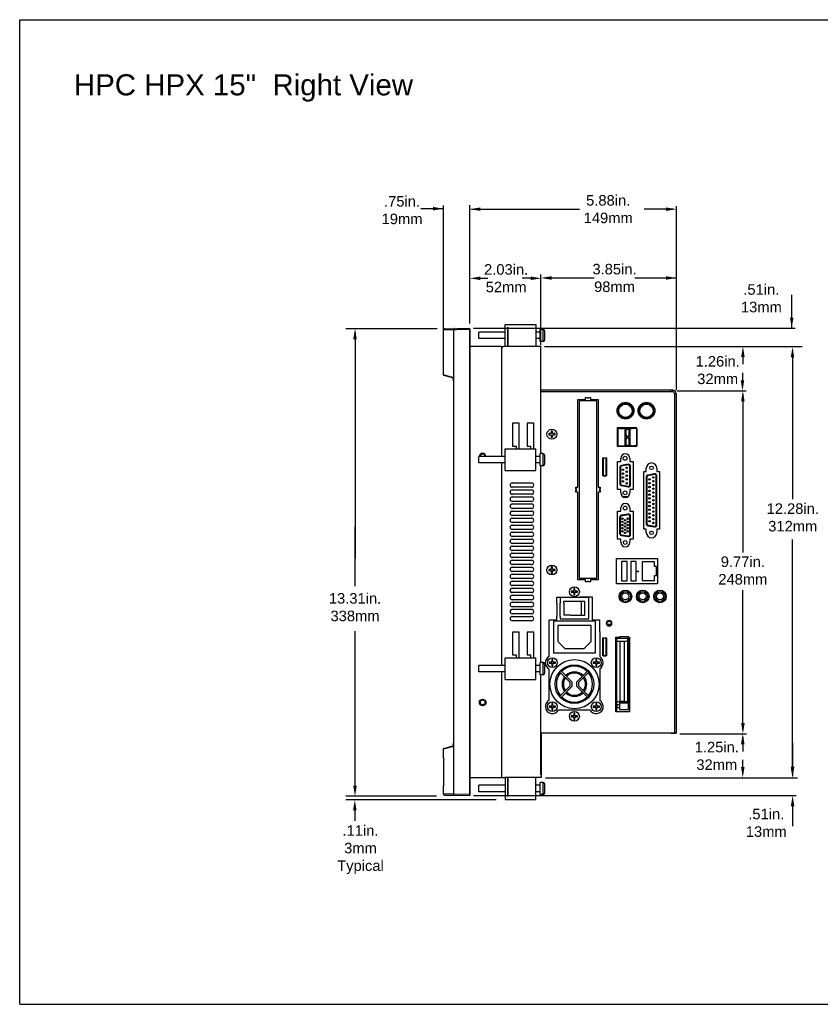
# Model space of a CAD drawing. Extents: x 4 to 74.2, y -80.9 to 9.5.
# Tile 12 of 50: x 39.7 to 62.5, y -51.2 to -23.2. Entities that reach past the tile are written whole.
import ezdxf

# ---------------------------------------------------------------- set-up
doc = ezdxf.new("R2010")
doc.units = 0
doc.header["$LTSCALE"] = 1.87
doc.header["$MEASUREMENT"] = 0
doc.layers.get('0').update_dxf_attribs({"linetype": 'CONTINUOUS'})
doc.layers.add('dim', color=5, linetype='CONTINUOUS')
doc.layers.add('UNIT', color=7, linetype='CONTINUOUS')
doc.styles.add('Arial', font='ARIAL.TTF', dxfattribs={"height": 0.3})

msp = doc.modelspace()

# ---------------------------------------------------------------- linework, layer by layer
at = {"linetype": 'Continuous'}
for p, q in [((39.697, -51.234), (39.697, -23.195)), ((39.697, -23.195), (73.697, -23.195)), ((39.697, -51.234), (73.697, -51.234))]:
    msp.add_line(p, q, dxfattribs=at)
at = {"color": 7, "linetype": 'Continuous'}
for p, q in [((53.523, -32.495), (53.523, -31.875)), ((53.523, -31.875), (54.398, -31.875)), ((53.602, -31.954), (53.602, -32.495)), ((53.604, -31.954), (53.602, -31.954)), ((53.604, -32.495), (53.604, -31.954)), ((54.398, -31.875), (54.398, -32.485)), ((51.766, -32.024), (52.516, -32.011)), ((51.766, -33.312), (51.766, -32.024)), ((51.796, -31.994), (52.516, -31.981)), ((52.056, -32.019), (52.056, -45.254)), ((52.515, -32.011), (52.514, -31.981)), ((52.515, -32.011), (52.515, -45.261)), ((52.516, -45.291), (52.516, -31.981)), ((52.519, -32.101), (52.519, -45.171)), ((52.773, -32.277), (52.773, -32.093)), ((53.523, -32.093), (52.773, -32.093)), ((53.602, -32.045), (53.604, -32.045)), ((54.523, -32.093), (54.398, -32.093)), ((54.523, -32.357), (54.523, -32.013)), ((54.603, -32.013), (54.523, -32.013)), ((54.603, -32.357), (54.603, -32.013)), ((54.644, -32.054), (54.644, -32.317)), ((52.519, -32.496), (53.418, -32.496)), ((53.523, -32.277), (52.773, -32.277)), ((53.418, -32.496), (53.418, -35.633)), ((53.503, -32.495), (54.548, -32.495)), ((53.602, -32.325), (53.604, -32.325)), ((54.523, -32.277), (54.398, -32.277)), ((54.603, -32.357), (54.523, -32.357)), ((54.545, -35.553), (54.545, -32.496)), ((52.028, -33.382), (51.766, -33.312)), ((52.038, -33.396), (51.778, -33.326)), ((52.038, -33.396), (52.036, -33.395)), ((52.041, -33.397), (52.039, -33.394)), ((52.042, -33.4), (52.041, -33.397)), ((52.051, -33.479), (52.051, -33.474)), ((52.051, -33.479), (52.051, -33.475)), ((52.051, -33.479), (52.051, -43.794)), ((58.251, -33.792), (58.251, -33.744)), ((58.299, -33.792), (58.299, -33.744)), ((58.347, -33.84), (58.395, -33.84)), ((55.635, -34.048), (55.635, -39.098)), ((56.135, -34.048), (55.635, -34.048)), ((56.135, -39.098), (56.135, -34.048)), ((53.738, -34.685), (53.738, -35.335)), ((53.928, -34.685), (53.738, -34.685)), ((53.928, -35.415), (53.928, -34.685)), ((54.148, -34.685), (54.148, -35.335)), ((54.338, -34.685), (54.148, -34.685)), ((54.338, -35.415), (54.338, -34.685)), ((53.523, -36.035), (53.523, -35.415)), ((53.523, -35.415), (54.398, -35.415)), ((53.738, -35.335), (53.838, -35.335)), ((53.838, -35.335), (53.838, -35.415)), ((54.148, -35.335), (54.248, -35.335)), ((54.248, -35.335), (54.248, -35.415)), ((54.398, -36.035), (54.398, -35.415)), ((54.523, -35.897), (54.523, -35.553)), ((54.603, -35.553), (54.523, -35.553)), ((54.603, -35.897), (54.603, -35.553)), ((54.644, -35.594), (54.644, -35.857)), ((52.773, -35.817), (52.773, -35.633)), ((53.523, -35.633), (52.773, -35.633)), ((53.523, -35.817), (52.773, -35.817)), ((53.418, -35.817), (53.418, -41.583)), ((54.523, -35.633), (54.398, -35.633)), ((54.523, -35.817), (54.398, -35.817)), ((53.523, -36.035), (54.398, -36.035)), ((54.603, -35.897), (54.523, -35.897)), ((54.545, -41.503), (54.545, -35.897)), ((53.728, -36.386), (54.278, -36.386)), ((54.278, -36.511), (53.728, -36.511)), ((53.728, -36.586), (54.278, -36.586)), ((54.278, -36.711), (53.728, -36.711)), ((53.728, -36.786), (54.278, -36.786)), ((54.278, -36.911), (53.728, -36.911)), ((53.728, -36.986), (54.278, -36.986)), ((54.278, -37.111), (53.728, -37.111)), ((53.728, -37.186), (54.278, -37.186)), ((54.278, -37.311), (53.728, -37.311)), ((53.728, -37.386), (54.278, -37.386)), ((54.278, -37.511), (53.728, -37.511)), ((53.728, -37.586), (54.278, -37.586)), ((54.278, -37.711), (53.728, -37.711)), ((53.728, -37.786), (54.278, -37.786)), ((54.278, -37.911), (53.728, -37.911)), ((53.728, -37.986), (54.278, -37.986)), ((54.278, -38.111), (53.728, -38.111)), ((53.728, -38.186), (54.278, -38.186)), ((54.278, -38.311), (53.728, -38.311)), ((53.728, -38.386), (54.278, -38.386)), ((54.278, -38.511), (53.728, -38.511)), ((53.728, -38.586), (54.278, -38.586)), ((56.999, -38.622), (56.839, -38.622)), ((56.839, -38.622), (56.839, -39.172)), ((56.999, -39.172), (56.999, -38.622)), ((57.26, -38.622), (57.1, -38.622)), ((57.1, -38.622), (57.1, -39.172)), ((57.26, -39.172), (57.26, -38.622)), ((57.776, -38.63), (57.426, -38.63)), ((57.426, -38.63), (57.426, -39.166)), ((57.776, -38.77), (57.776, -38.63)), ((54.278, -38.711), (53.728, -38.711)), ((53.728, -38.786), (54.278, -38.786)), ((54.278, -38.911), (53.728, -38.911)), ((57.836, -38.77), (57.776, -38.77)), ((57.836, -39.025), (57.836, -38.77)), ((53.728, -38.986), (54.278, -38.986)), ((54.278, -39.111), (53.728, -39.111)), ((53.728, -39.186), (54.278, -39.186)), ((56.839, -39.172), (56.999, -39.172)), ((57.1, -39.172), (57.26, -39.172)), ((57.426, -39.166), (57.776, -39.166)), ((57.776, -39.025), (57.836, -39.025)), ((57.776, -39.166), (57.776, -39.025)), ((57.776, -39.025), (57.776, -39.025)), ((54.278, -39.311), (53.728, -39.311)), ((53.728, -39.386), (54.278, -39.386)), ((54.278, -39.511), (53.728, -39.511)), ((53.728, -39.586), (54.278, -39.586)), ((54.278, -39.711), (53.728, -39.711)), ((53.728, -39.786), (54.278, -39.786)), ((54.278, -39.911), (53.728, -39.911)), ((53.728, -39.986), (54.278, -39.986)), ((54.278, -40.111), (53.728, -40.111)), ((53.728, -40.186), (54.278, -40.186)), ((54.278, -40.311), (53.728, -40.311)), ((53.738, -40.635), (53.738, -41.285)), ((53.928, -40.635), (53.738, -40.635)), ((53.928, -41.365), (53.928, -40.635)), ((54.148, -40.635), (54.148, -41.285)), ((54.338, -40.635), (54.148, -40.635)), ((54.338, -41.365), (54.338, -40.635)), ((53.523, -41.985), (53.523, -41.365)), ((53.523, -41.365), (54.398, -41.365)), ((53.738, -41.285), (53.838, -41.285)), ((53.838, -41.285), (53.838, -41.365)), ((54.148, -41.285), (54.248, -41.285)), ((54.248, -41.285), (54.248, -41.365)), ((54.398, -41.985), (54.398, -41.365)), ((52.773, -41.767), (52.773, -41.583)), ((53.523, -41.583), (52.773, -41.583)), ((53.523, -41.767), (52.773, -41.767)), ((53.418, -41.767), (53.418, -44.776)), ((54.523, -41.583), (54.398, -41.583)), ((54.523, -41.767), (54.398, -41.767)), ((54.603, -41.503), (54.523, -41.503)), ((54.523, -41.847), (54.523, -41.503)), ((54.603, -41.847), (54.603, -41.503)), ((54.644, -41.544), (54.644, -41.807)), ((53.523, -41.985), (54.398, -41.985)), ((54.603, -41.847), (54.523, -41.847)), ((54.545, -44.702), (54.545, -41.847)), ((51.766, -43.961), (52.028, -43.891)), ((51.766, -44.236), (51.766, -43.961)), ((51.778, -43.946), (52.038, -43.877)), ((52.038, -43.877), (52.036, -43.877)), ((52.039, -43.878), (52.041, -43.875)), ((52.041, -43.875), (52.042, -43.872)), ((52.051, -43.798), (52.051, -43.794)), ((52.051, -43.794), (52.051, -43.797)), ((51.775, -44.236), (51.766, -44.236)), ((51.775, -44.237), (51.776, -44.239)), ((51.776, -44.981), (51.776, -44.261)), ((52.519, -44.776), (53.508, -44.776)), ((54.548, -44.777), (53.513, -44.777)), ((53.523, -44.777), (53.523, -45.397)), ((53.602, -45.318), (53.602, -44.777)), ((53.604, -44.777), (53.604, -45.318)), ((54.398, -45.397), (54.398, -44.787)), ((51.766, -45.007), (51.775, -45.007)), ((51.766, -45.249), (51.766, -45.007)), ((53.523, -44.995), (52.773, -44.995)), ((52.773, -45.179), (52.773, -44.995)), ((53.602, -44.947), (53.604, -44.947)), ((54.523, -44.995), (54.398, -44.995)), ((54.603, -44.915), (54.523, -44.915)), ((54.523, -45.259), (54.523, -44.915)), ((54.603, -45.259), (54.603, -44.915)), ((54.644, -44.956), (54.644, -45.219)), ((52.056, -45.254), (51.766, -45.249)), ((51.796, -45.279), (52.516, -45.291)), ((52.516, -45.261), (52.056, -45.254)), ((52.515, -45.261), (52.514, -45.291)), ((53.523, -45.179), (52.773, -45.179)), ((53.523, -45.397), (54.398, -45.397)), ((53.602, -45.227), (53.604, -45.227)), ((53.604, -45.318), (53.602, -45.318)), ((54.523, -45.179), (54.398, -45.179)), ((54.603, -45.259), (54.523, -45.259))]:
    msp.add_line(p, q, dxfattribs=at)
for points in [[(52.086, -31.989), (52.081, -31.989), (52.076, -31.99), (52.072, -31.992), (52.068, -31.995), (52.065, -31.998), (52.062, -32.001), (52.059, -32.005), (52.058, -32.01), (52.056, -32.014), (52.056, -32.019)], [(52.039, -33.394), (52.038, -33.391), (52.036, -33.388), (52.034, -33.386), (52.032, -33.384), (52.03, -33.383), (52.028, -33.382)], [(52.036, -33.395), (52.034, -33.394), (52.032, -33.392), (52.03, -33.39), (52.029, -33.387), (52.028, -33.384), (52.028, -33.382)], [(52.037, -33.395), (52.038, -33.395), (52.038, -33.396), (52.038, -33.396), (52.039, -33.397), (52.039, -33.398), (52.04, -33.399), (52.04, -33.4), (52.041, -33.401), (52.041, -33.402), (52.042, -33.404), (52.043, -33.405), (52.043, -33.407), (52.044, -33.409), (52.044, -33.411), (52.045, -33.413), (52.045, -33.415), (52.046, -33.417), (52.046, -33.419), (52.047, -33.422), (52.047, -33.425), (52.048, -33.427), (52.048, -33.43), (52.049, -33.433), (52.049, -33.437), (52.049, -33.44), (52.05, -33.444), (52.05, -33.448), (52.05, -33.452), (52.05, -33.456), (52.05, -33.46), (52.051, -33.464), (52.051, -33.468), (52.051, -33.472), (52.051, -33.475)], [(52.051, -33.474), (52.051, -33.47), (52.051, -33.466), (52.051, -33.462), (52.05, -33.459), (52.05, -33.455), (52.05, -33.45), (52.05, -33.446), (52.05, -33.442), (52.049, -33.438), (52.049, -33.434), (52.048, -33.43), (52.048, -33.426), (52.047, -33.422), (52.046, -33.418), (52.046, -33.414), (52.045, -33.411), (52.044, -33.407), (52.043, -33.404), (52.042, -33.4)], [(52.036, -43.877), (52.034, -43.879), (52.032, -43.881), (52.03, -43.883), (52.029, -43.885), (52.028, -43.888), (52.028, -43.891)], [(52.028, -43.891), (52.03, -43.89), (52.032, -43.888), (52.034, -43.886), (52.036, -43.884), (52.038, -43.881), (52.039, -43.878)], [(52.051, -43.797), (52.051, -43.8), (52.051, -43.805), (52.051, -43.809), (52.05, -43.813), (52.05, -43.817), (52.05, -43.821), (52.05, -43.825), (52.05, -43.829), (52.049, -43.832), (52.049, -43.836), (52.049, -43.839), (52.048, -43.842), (52.048, -43.845), (52.047, -43.848), (52.047, -43.851), (52.046, -43.853), (52.046, -43.856), (52.045, -43.858), (52.045, -43.86), (52.044, -43.862), (52.044, -43.864), (52.043, -43.866), (52.043, -43.867), (52.042, -43.869), (52.041, -43.87), (52.041, -43.872), (52.04, -43.873), (52.04, -43.874), (52.039, -43.875), (52.039, -43.876), (52.038, -43.876), (52.038, -43.877), (52.038, -43.877), (52.038, -43.877)], [(52.042, -43.872), (52.043, -43.869), (52.044, -43.865), (52.045, -43.862), (52.046, -43.858), (52.046, -43.854), (52.047, -43.851), (52.048, -43.847), (52.048, -43.843), (52.049, -43.839), (52.049, -43.835), (52.05, -43.831), (52.05, -43.826), (52.05, -43.822), (52.05, -43.818), (52.05, -43.814), (52.051, -43.81), (52.051, -43.806), (52.051, -43.802), (52.051, -43.798)], [(51.775, -44.236), (51.775, -44.236), (51.775, -44.237)], [(51.776, -44.239), (51.776, -44.241), (51.776, -44.243), (51.776, -44.246), (51.776, -44.25), (51.776, -44.253), (51.776, -44.257), (51.776, -44.261)], [(51.776, -45.004), (51.775, -45.005), (51.775, -45.006), (51.775, -45.007)], [(51.776, -44.981), (51.776, -44.985), (51.776, -44.989), (51.776, -44.993), (51.776, -44.996), (51.776, -44.999), (51.776, -45.002), (51.776, -45.004)], [(52.086, -45.284), (52.081, -45.283), (52.076, -45.282), (52.072, -45.28), (52.068, -45.278), (52.065, -45.275), (52.062, -45.271), (52.059, -45.267), (52.058, -45.263), (52.056, -45.258), (52.056, -45.254)]]:
    msp.add_lwpolyline(points, dxfattribs=at)
for centre, radius in [((57.306, -38.906), 0.015), ((56.951, -39.619), 0.141), ((56.951, -39.619), 0.0986), ((57.443, -39.619), 0.141), ((57.443, -39.619), 0.0986), ((57.935, -39.619), 0.141), ((57.935, -39.619), 0.0986), ((52.884, -42.636), 0.0938), ((52.884, -42.636), 0.07)]:
    msp.add_circle(centre, radius, dxfattribs=at)
for centre, radius, start, end in [((51.796, -32.024), 0.03, 91, 180), ((54.603, -32.054), 0.0403, 0, 90), ((53.503, -32.58), 0.085, 90, 168.723), ((54.388, -32.485), 0.01, 270, 0), ((54.603, -32.317), 0.0403, 270, 0), ((51.781, -33.312), 0.015, 180, 255), ((58.299, -33.84), 0.048, 0, 90), ((52.884, -35.636), 0.0938, 1.8446, 178.1554), ((52.884, -35.636), 0.07, 2.4598, 177.5402), ((54.603, -35.594), 0.0403, 0, 90), ((54.603, -35.857), 0.0403, 270, 0), ((53.728, -36.449), 0.0625, 90, 270), ((54.278, -36.449), 0.0625, 270, 90), ((53.728, -36.649), 0.0625, 90, 270), ((54.278, -36.649), 0.0625, 270, 90), ((53.728, -36.849), 0.0625, 90, 270), ((53.728, -37.049), 0.0625, 90, 270), ((54.278, -36.849), 0.0625, 270, 90), ((54.278, -37.049), 0.0625, 270, 90), ((53.728, -37.249), 0.0625, 90, 270), ((54.278, -37.249), 0.0625, 270, 90), ((53.728, -37.449), 0.0625, 90, 270), ((54.278, -37.449), 0.0625, 270, 90), ((53.728, -37.649), 0.0625, 90, 270), ((53.728, -37.849), 0.0625, 90, 270), ((54.278, -37.649), 0.0625, 270, 90), ((54.278, -37.849), 0.0625, 270, 90), ((53.728, -38.049), 0.0625, 90, 270), ((54.278, -38.049), 0.0625, 270, 90), ((53.728, -38.249), 0.0625, 90, 270), ((53.728, -38.449), 0.0625, 90, 270), ((54.278, -38.249), 0.0625, 270, 90), ((54.278, -38.449), 0.0625, 270, 90), ((53.728, -38.649), 0.0625, 90, 270), ((54.278, -38.649), 0.0625, 270, 90), ((53.728, -38.849), 0.0625, 90, 270), ((54.278, -38.849), 0.0625, 270, 90), ((53.728, -39.049), 0.0625, 90, 270), ((53.728, -39.249), 0.0625, 90, 270), ((54.278, -39.049), 0.0625, 270, 90), ((54.278, -39.249), 0.0625, 270, 90), ((53.728, -39.449), 0.0625, 90, 270), ((54.278, -39.449), 0.0625, 270, 90), ((53.728, -39.649), 0.0625, 90, 270), ((53.728, -39.849), 0.0625, 90, 270), ((54.278, -39.649), 0.0625, 270, 90), ((54.278, -39.849), 0.0625, 270, 90), ((53.728, -40.049), 0.0625, 90, 270), ((54.278, -40.049), 0.0625, 270, 90), ((53.728, -40.249), 0.0625, 90, 270), ((54.278, -40.249), 0.0625, 270, 90), ((54.603, -41.544), 0.0403, 0, 90), ((54.603, -41.807), 0.0403, 270, 0), ((51.781, -43.961), 0.015, 105, 178.4202), ((54.388, -44.787), 0.01, 0, 90), ((54.603, -44.956), 0.0403, 0, 90), ((51.796, -45.249), 0.03, 180, 269), ((54.603, -45.219), 0.0403, 270, 0)]:
    msp.add_arc(centre, radius, start, end, dxfattribs=at)
at = {"layer": 'dim'}
for p, q in [((51.672, -28.577), (51.124, -28.577)), ((51.745, -28.577), (51.645, -28.577)), ((51.772, -32.025), (51.772, -28.486)), ((52.52, -31.848), (52.52, -28.481)), ((52.595, -28.591), (54.295, -28.591)), ((52.62, -28.591), (55.639, -28.591)), ((58.306, -28.591), (57.484, -28.591)), ((58.406, -33.588), (58.406, -28.502)), ((52.82, -30.559), (53.036, -30.559)), ((54.251, -30.559), (54.013, -30.559)), ((51.569, -31.997), (48.99, -31.997)), ((49.248, -32.097), (49.248, -38.532)), ((51.59, -31.997), (50.424, -31.997)), ((59.322, -32.512), (54.642, -32.512)), ((61.981, -32.512), (59.322, -32.512)), ((61.709, -32.612), (61.709, -36.853)), ((49.248, -39.331), (49.248, -37.64)), ((61.713, -39.226), (61.713, -38)), ((61.713, -44.607), (61.713, -39.226)), ((49.248, -45.207), (49.248, -40.605)), ((59.322, -44.792), (54.677, -44.792)), ((61.847, -44.792), (59.322, -44.792)), ((51.568, -45.307), (48.99, -45.307)), ((53.266, -45.412), (48.99, -45.412)), ((49.243, -45.712), (49.243, -46.012))]:
    msp.add_line(p, q, dxfattribs=at)
at = {"layer": 'dim', "linetype": 'Continuous'}
for p, q in [((54.545, -32.458), (54.545, -30.45)), ((54.645, -30.55), (56.06, -30.55)), ((57.216, -30.55), (58.407, -30.55)), ((58.307, -30.55), (58.355, -30.55)), ((58.407, -33.745), (58.407, -30.45)), ((61.687, -31.971), (61.687, -31.026)), ((52.627, -31.981), (61.787, -31.981)), ((60.291, -32.595), (60.291, -33.009)), ((60.291, -33.662), (60.291, -33.249)), ((58.424, -33.762), (60.391, -33.762)), ((60.295, -33.862), (60.295, -38.372)), ((60.295, -43.427), (60.295, -39.44)), ((58.502, -43.527), (60.395, -43.527)), ((60.293, -43.627), (60.293, -44.032)), ((61.712, -43.788), (61.712, -44.733)), ((60.293, -44.677), (60.293, -44.272)), ((52.627, -45.291), (61.812, -45.291)), ((61.712, -45.595), (61.712, -46.159))]:
    msp.add_line(p, q, dxfattribs=at)
at = {"layer": 'dim'}
for points in [[(51.472, -28.527), (51.472, -28.627), (51.772, -28.577)], [(52.593, -28.575), (52.593, -28.608), (52.493, -28.591)], [(52.822, -28.541), (52.822, -28.641), (52.522, -28.591)], [(58.106, -28.541), (58.106, -28.641), (58.406, -28.591)], [(52.82, -30.509), (52.82, -30.609), (52.52, -30.559)], [(54.251, -30.509), (54.251, -30.609), (54.551, -30.559)], [(49.298, -32.297), (49.198, -32.297), (49.248, -31.997)], [(61.759, -32.812), (61.659, -32.812), (61.709, -32.512)], [(61.759, -44.492), (61.659, -44.492), (61.709, -44.792)], [(49.298, -45.007), (49.198, -45.007), (49.248, -45.307)], [(49.293, -45.712), (49.193, -45.712), (49.243, -45.412)]]:
    msp.add_solid(points, dxfattribs=at)
at = {"layer": 'dim', "linetype": 'Continuous'}
for points in [[(54.845, -30.5), (54.845, -30.6), (54.545, -30.55)], [(58.107, -30.5), (58.107, -30.6), (58.407, -30.55)], [(61.637, -31.676), (61.737, -31.676), (61.687, -31.976)], [(60.247, -32.802), (60.347, -32.802), (60.297, -32.502)], [(60.234, -33.462), (60.334, -33.462), (60.284, -33.762)], [(60.245, -34.062), (60.345, -34.062), (60.295, -33.762)], [(60.248, -43.227), (60.348, -43.227), (60.298, -43.527)], [(60.243, -43.827), (60.343, -43.827), (60.293, -43.527)], [(60.243, -44.477), (60.343, -44.477), (60.293, -44.777)], [(61.663, -44.465), (61.763, -44.465), (61.713, -44.765)], [(61.662, -45.595), (61.762, -45.595), (61.712, -45.295)]]:
    msp.add_solid(points, dxfattribs=at)
at = {"layer": 'UNIT'}
for p, q in [((58.299, -33.744), (54.545, -33.744)), ((58.299, -33.792), (54.545, -33.792)), ((54.84, -34.983), (54.765, -34.983)), ((54.765, -34.983), (54.765, -35.013)), ((54.765, -35.013), (54.84, -35.013)), ((54.84, -34.908), (54.84, -34.983)), ((54.87, -34.908), (54.84, -34.908)), ((54.84, -35.013), (54.84, -35.088)), ((54.87, -34.983), (54.87, -34.908)), ((54.945, -34.983), (54.87, -34.983)), ((54.87, -35.088), (54.87, -35.013)), ((54.87, -35.013), (54.945, -35.013)), ((54.945, -35.013), (54.945, -34.983)), ((54.84, -35.088), (54.87, -35.088)), ((54.84, -38.853), (54.765, -38.853)), ((54.765, -38.853), (54.765, -38.883)), ((54.765, -38.883), (54.84, -38.883)), ((54.84, -38.778), (54.84, -38.853)), ((54.87, -38.778), (54.84, -38.778)), ((54.84, -38.883), (54.84, -38.958)), ((54.84, -38.958), (54.87, -38.958)), ((54.87, -38.853), (54.87, -38.778)), ((54.945, -38.853), (54.87, -38.853)), ((54.87, -38.958), (54.87, -38.883)), ((54.87, -38.883), (54.945, -38.883)), ((54.945, -38.883), (54.945, -38.853)), ((55.483, -39.472), (55.408, -39.472)), ((55.408, -39.472), (55.408, -39.502)), ((55.408, -39.502), (55.483, -39.502)), ((55.483, -39.397), (55.483, -39.472)), ((55.513, -39.397), (55.483, -39.397)), ((55.483, -39.502), (55.483, -39.577)), ((55.513, -39.472), (55.513, -39.397)), ((55.588, -39.472), (55.513, -39.472)), ((55.513, -39.577), (55.513, -39.502)), ((55.513, -39.502), (55.588, -39.502)), ((55.588, -39.502), (55.588, -39.472)), ((54.998, -39.812), (54.999, -40.187)), ((55.088, -40.187), (55.088, -39.812)), ((55.198, -39.812), (55.198, -40.153)), ((55.483, -39.577), (55.513, -39.577)), ((55.398, -40.153), (55.198, -40.153)), ((56.218, -40.627), (56.218, -40.286)), ((54.853, -41.492), (54.778, -41.492)), ((54.778, -41.492), (54.778, -41.522)), ((54.853, -41.417), (54.853, -41.492)), ((54.883, -41.417), (54.853, -41.417)), ((54.883, -41.492), (54.883, -41.417)), ((54.958, -41.492), (54.883, -41.492)), ((54.958, -41.522), (54.958, -41.492)), ((56.103, -41.492), (56.028, -41.492)), ((56.028, -41.492), (56.028, -41.522)), ((56.103, -41.417), (56.103, -41.492)), ((56.133, -41.417), (56.103, -41.417)), ((56.133, -41.492), (56.133, -41.417)), ((56.208, -41.492), (56.133, -41.492)), ((56.208, -41.522), (56.208, -41.492)), ((54.778, -41.522), (54.853, -41.522)), ((54.853, -41.522), (54.853, -41.597)), ((54.853, -41.597), (54.883, -41.597)), ((54.883, -41.597), (54.883, -41.522)), ((54.883, -41.522), (54.958, -41.522)), ((56.028, -41.522), (56.103, -41.522)), ((56.103, -41.522), (56.103, -41.597)), ((56.103, -41.597), (56.133, -41.597)), ((56.133, -41.597), (56.133, -41.522)), ((56.133, -41.522), (56.208, -41.522)), ((54.853, -42.742), (54.778, -42.742)), ((54.778, -42.742), (54.778, -42.772)), ((54.778, -42.772), (54.853, -42.772)), ((54.853, -42.667), (54.853, -42.742)), ((54.883, -42.667), (54.853, -42.667)), ((54.853, -42.772), (54.853, -42.847)), ((54.853, -42.847), (54.883, -42.847)), ((54.883, -42.742), (54.883, -42.667)), ((54.958, -42.742), (54.883, -42.742)), ((54.883, -42.847), (54.883, -42.772)), ((54.883, -42.772), (54.958, -42.772)), ((54.958, -42.772), (54.958, -42.742)), ((56.103, -42.742), (56.028, -42.742)), ((56.028, -42.742), (56.028, -42.772)), ((56.028, -42.772), (56.103, -42.772)), ((56.103, -42.667), (56.103, -42.742)), ((56.133, -42.667), (56.103, -42.667)), ((56.103, -42.772), (56.103, -42.847)), ((56.103, -42.847), (56.133, -42.847)), ((56.133, -42.742), (56.133, -42.667)), ((56.208, -42.742), (56.133, -42.742)), ((56.133, -42.847), (56.133, -42.772)), ((56.133, -42.772), (56.208, -42.772)), ((56.208, -42.772), (56.208, -42.742)), ((55.483, -43.017), (55.408, -43.017)), ((55.408, -43.017), (55.408, -43.047)), ((55.408, -43.047), (55.483, -43.047)), ((55.483, -42.942), (55.483, -43.017)), ((55.513, -42.942), (55.483, -42.942)), ((55.483, -43.047), (55.483, -43.122)), ((55.483, -43.122), (55.513, -43.122)), ((55.513, -43.017), (55.513, -42.942)), ((55.588, -43.017), (55.513, -43.017)), ((55.513, -43.122), (55.513, -43.047)), ((55.513, -43.047), (55.588, -43.047)), ((55.588, -43.047), (55.588, -43.017)), ((58.396, -43.51), (54.548, -43.51)), ((58.251, -43.51), (58.396, -43.51))]:
    msp.add_line(p, q, dxfattribs=at)
at = {"layer": 'UNIT', "linetype": 'Continuous'}
for p, q in [((58.347, -33.84), (58.347, -43.51)), ((58.395, -33.84), (58.395, -43.51)), ((55.595, -36.503), (55.595, -34.013)), ((55.595, -34.013), (55.81, -34.013)), ((55.81, -34.013), (55.81, -33.953)), ((55.81, -33.953), (55.87, -33.953)), ((55.87, -33.953), (55.87, -33.983)), ((55.9, -33.983), (55.9, -33.953)), ((55.9, -33.953), (55.96, -33.953)), ((55.96, -33.953), (55.96, -34.013)), ((55.96, -34.013), (56.175, -34.013)), ((56.175, -34.013), (56.175, -36.503)), ((56.717, -34.821), (56.717, -35.341)), ((57.28, -34.821), (56.717, -34.821)), ((56.737, -34.853), (56.737, -35.083)), ((56.737, -34.853), (56.737, -35.082)), ((56.748, -34.84), (56.75, -34.84)), ((56.751, -34.84), (56.748, -34.84)), ((57.261, -34.84), (56.75, -34.84)), ((56.754, -34.84), (56.751, -34.84)), ((56.753, -34.84), (56.757, -34.84)), ((56.757, -34.84), (56.754, -34.84)), ((56.8, -34.84), (56.779, -34.84)), ((56.779, -34.84), (56.897, -34.84)), ((56.897, -34.84), (56.876, -34.84)), ((56.943, -34.849), (56.943, -34.844)), ((56.943, -35.328), (56.943, -34.844)), ((56.943, -34.844), (56.943, -34.844)), ((56.943, -34.844), (57.076, -34.844)), ((56.943, -35.049), (56.943, -34.849)), ((56.943, -34.849), (56.958, -34.864)), ((56.992, -35.049), (56.943, -35.049)), ((57.044, -34.84), (56.947, -34.84)), ((56.947, -34.84), (56.956, -34.84)), ((56.958, -34.864), (56.958, -35.049)), ((57.061, -34.864), (56.958, -34.864)), ((56.958, -35.049), (56.992, -35.049)), ((56.992, -35.049), (56.992, -35.124)), ((56.992, -35.124), (56.992, -35.049)), ((56.992, -35.049), (56.992, -35.049)), ((57.027, -35.049), (57.027, -35.049)), ((57.027, -35.124), (57.027, -35.049)), ((57.027, -35.124), (57.027, -35.049)), ((57.027, -35.049), (57.061, -35.049)), ((57.027, -35.049), (57.076, -35.049)), ((57.035, -34.84), (57.044, -34.84)), ((57.061, -34.864), (57.076, -34.849)), ((57.061, -35.049), (57.061, -34.864)), ((57.076, -35.049), (57.061, -35.049)), ((57.076, -34.844), (57.076, -34.844)), ((57.076, -34.844), (57.076, -34.849)), ((57.076, -34.844), (57.076, -35.328)), ((57.076, -34.849), (57.076, -35.049)), ((57.076, -35.049), (57.076, -35.049)), ((57.082, -34.84), (57.082, -34.84)), ((57.082, -34.84), (57.145, -34.84)), ((57.145, -34.84), (57.082, -34.84)), ((57.273, -35.32), (57.273, -34.853)), ((57.273, -34.853), (57.273, -35.32)), ((57.273, -34.869), (57.273, -35.303)), ((57.273, -34.894), (57.273, -34.894)), ((57.273, -34.902), (57.273, -34.933)), ((57.28, -35.341), (57.28, -34.821)), ((56.737, -35.09), (56.737, -35.32)), ((56.737, -35.09), (56.737, -35.32)), ((56.737, -35.27), (56.737, -35.24)), ((56.943, -35.324), (56.943, -35.124)), ((56.943, -35.124), (56.992, -35.124)), ((56.958, -35.309), (56.943, -35.324)), ((56.943, -35.324), (56.943, -35.329)), ((56.943, -35.328), (56.943, -35.329)), ((57.076, -35.328), (56.943, -35.328)), ((56.943, -35.329), (57.076, -35.329)), ((56.958, -35.124), (56.958, -35.309)), ((56.992, -35.124), (56.958, -35.124)), ((56.958, -35.309), (57.061, -35.309)), ((56.992, -35.124), (56.992, -35.124)), ((57.027, -35.124), (57.027, -35.124)), ((57.061, -35.124), (57.027, -35.124)), ((57.027, -35.124), (57.076, -35.124)), ((57.061, -35.309), (57.061, -35.124)), ((57.061, -35.124), (57.076, -35.124)), ((57.076, -35.324), (57.061, -35.309)), ((57.076, -35.124), (57.076, -35.124)), ((57.076, -35.124), (57.076, -35.324)), ((57.076, -35.156), (57.076, -35.155)), ((57.076, -35.253), (57.076, -35.156)), ((57.076, -35.253), (57.076, -35.254)), ((57.076, -35.324), (57.076, -35.329)), ((57.076, -35.329), (57.076, -35.328)), ((57.273, -35.278), (57.273, -35.278)), ((56.717, -35.341), (57.28, -35.341)), ((56.75, -35.332), (56.748, -35.332)), ((56.748, -35.332), (56.751, -35.332)), ((56.75, -35.333), (57.261, -35.333)), ((56.751, -35.332), (56.756, -35.332)), ((56.757, -35.332), (56.753, -35.332)), ((56.757, -35.332), (56.757, -35.332)), ((56.947, -35.332), (57.044, -35.332)), ((56.956, -35.332), (56.947, -35.332)), ((57.082, -35.332), (57.082, -35.332)), ((57.145, -35.332), (57.082, -35.332)), ((57.082, -35.332), (57.145, -35.332)), ((57.245, -35.332), (57.19, -35.332)), ((57.245, -35.332), (57.245, -35.332)), ((57.261, -35.332), (57.245, -35.332)), ((56.31, -36.188), (56.31, -35.668)), ((56.31, -35.668), (56.41, -35.668)), ((56.315, -35.85), (56.31, -35.847)), ((56.315, -35.668), (56.315, -36.181)), ((56.405, -35.681), (56.315, -35.681)), ((56.405, -36.181), (56.405, -35.668)), ((56.41, -35.753), (56.405, -35.753)), ((56.41, -35.753), (56.405, -35.753)), ((56.41, -35.823), (56.405, -35.823)), ((56.41, -35.668), (56.41, -36.188)), ((56.72, -36.578), (56.72, -35.778)), ((56.72, -35.778), (56.815, -35.778)), ((56.815, -35.778), (56.815, -35.688)), ((57.031, -35.876), (56.832, -35.911)), ((57.028, -35.856), (56.837, -35.89)), ((57.075, -35.688), (57.075, -35.778)), ((57.075, -35.778), (57.17, -35.778)), ((57.17, -35.778), (57.17, -36.578)), ((56.31, -36.128), (56.315, -36.128)), ((56.41, -35.905), (56.405, -35.902)), ((56.41, -35.918), (56.405, -35.918)), ((56.41, -35.918), (56.405, -35.918)), ((56.41, -35.988), (56.405, -35.988)), ((56.41, -36.083), (56.405, -36.083)), ((56.41, -36.083), (56.405, -36.083)), ((56.41, -36.153), (56.405, -36.153)), ((56.787, -35.949), (56.787, -36.405)), ((56.807, -35.941), (56.807, -36.413)), ((57.078, -36.439), (57.078, -35.916)), ((57.098, -36.439), (57.098, -35.916)), ((57.47, -37.708), (57.47, -36.058)), ((57.47, -36.058), (57.545, -36.058)), ((57.545, -36.058), (57.545, -35.968)), ((57.781, -36.149), (57.582, -36.184)), ((57.778, -36.129), (57.587, -36.163)), ((57.845, -35.968), (57.845, -36.058)), ((57.845, -36.058), (57.92, -36.058)), ((57.92, -36.058), (57.92, -37.708)), ((56.41, -36.188), (56.31, -36.188)), ((56.315, -36.181), (56.405, -36.181)), ((56.832, -36.443), (57.031, -36.478)), ((57.537, -36.222), (57.537, -37.545)), ((57.557, -36.213), (57.557, -37.554)), ((57.828, -37.579), (57.828, -36.188)), ((57.848, -37.579), (57.848, -36.188)), ((55.535, -36.563), (55.535, -36.503)), ((55.535, -36.503), (55.595, -36.503)), ((55.565, -36.563), (55.535, -36.563)), ((55.535, -36.653), (55.535, -36.593)), ((55.535, -36.593), (55.565, -36.593)), ((55.595, -36.653), (55.535, -36.653)), ((55.595, -39.143), (55.595, -36.653)), ((56.175, -36.503), (56.235, -36.503)), ((56.175, -36.653), (56.175, -39.143)), ((56.235, -36.653), (56.175, -36.653)), ((56.235, -36.563), (56.205, -36.563)), ((56.205, -36.593), (56.235, -36.593)), ((56.235, -36.503), (56.235, -36.563)), ((56.235, -36.593), (56.235, -36.653)), ((56.815, -36.578), (56.72, -36.578)), ((56.815, -36.668), (56.815, -36.578)), ((56.837, -36.464), (57.028, -36.498)), ((57.075, -36.578), (57.075, -36.668)), ((57.17, -36.578), (57.075, -36.578)), ((57.003, -36.783), (56.888, -36.783)), ((56.72, -37.988), (56.72, -37.188)), ((56.72, -37.188), (56.815, -37.188)), ((56.815, -37.188), (56.815, -37.098)), ((57.026, -37.274), (56.835, -37.308)), ((57.075, -37.098), (57.075, -37.188)), ((57.075, -37.188), (57.17, -37.188)), ((57.17, -37.188), (57.17, -37.988)), ((56.785, -37.367), (56.785, -37.822)), ((56.805, -37.358), (56.805, -37.831)), ((57.029, -37.294), (56.83, -37.329)), ((57.076, -37.856), (57.076, -37.333)), ((57.096, -37.856), (57.096, -37.333)), ((57.545, -37.708), (57.47, -37.708)), ((57.545, -37.798), (57.545, -37.708)), ((57.582, -37.583), (57.781, -37.618)), ((57.587, -37.604), (57.778, -37.638)), ((57.92, -37.708), (57.845, -37.708)), ((57.845, -37.708), (57.845, -37.798)), ((56.815, -37.988), (56.72, -37.988)), ((56.815, -38.078), (56.815, -37.988)), ((56.83, -37.86), (57.029, -37.895)), ((56.835, -37.881), (57.026, -37.915)), ((57.075, -37.988), (57.075, -38.078)), ((57.17, -37.988), (57.075, -37.988)), ((56.945, -38.205), (56.945, -38.206)), ((56.695, -39.26), (56.695, -38.54)), ((56.695, -38.54), (57.865, -38.54)), ((57.865, -38.54), (57.865, -39.26)), ((55.81, -39.143), (55.595, -39.143)), ((55.635, -39.098), (56.135, -39.098)), ((55.81, -39.203), (55.81, -39.143)), ((55.87, -39.203), (55.81, -39.203)), ((55.87, -39.173), (55.87, -39.203)), ((55.9, -39.203), (55.9, -39.173)), ((55.96, -39.203), (55.9, -39.203)), ((56.175, -39.143), (55.96, -39.143)), ((55.96, -39.143), (55.96, -39.203)), ((57.865, -39.26), (56.695, -39.26)), ((54.998, -39.812), (54.998, -39.637)), ((54.998, -39.637), (55.628, -39.637)), ((54.999, -39.812), (54.999, -39.637)), ((55.088, -39.653), (55.088, -39.812)), ((55.908, -39.653), (55.088, -39.653)), ((55.198, -39.812), (55.198, -39.753)), ((55.198, -39.753), (55.798, -39.753)), ((55.64, -39.635), (55.999, -39.635)), ((55.701, -40.153), (55.701, -39.753)), ((55.798, -40.153), (55.798, -39.753)), ((55.908, -40.253), (55.908, -39.653)), ((55.999, -39.635), (55.999, -40.285)), ((54.78, -41.327), (54.78, -40.285)), ((54.78, -40.285), (54.999, -40.285)), ((56.098, -40.325), (54.898, -40.325)), ((54.898, -40.325), (54.898, -41.225)), ((54.999, -40.285), (54.999, -40.187)), ((55.088, -40.187), (55.088, -40.253)), ((55.088, -40.253), (55.908, -40.253)), ((55.398, -40.153), (55.798, -40.153)), ((55.999, -40.285), (56.21, -40.285)), ((56.098, -41.225), (56.097, -40.325)), ((56.098, -40.377), (56.098, -40.325)), ((55.972, -40.45), (55.022, -40.451)), ((55.022, -40.451), (55.023, -40.901)), ((55.973, -40.9), (55.972, -40.45)), ((56.218, -40.627), (56.218, -41.334)), ((56.535, -40.418), (56.436, -40.418)), ((55.023, -40.901), (55.223, -41.101)), ((55.773, -41.101), (55.973, -40.9)), ((56.31, -40.794), (56.41, -40.794)), ((56.31, -41.314), (56.31, -40.794)), ((56.315, -40.794), (56.315, -41.306)), ((56.405, -40.806), (56.315, -40.806)), ((56.405, -41.306), (56.405, -40.794)), ((56.41, -40.794), (56.41, -41.314)), ((56.675, -40.779), (56.786, -40.779)), ((56.675, -42.904), (56.675, -40.779)), ((56.695, -40.779), (56.695, -40.811)), ((56.695, -40.812), (57.006, -40.812)), ((56.695, -40.812), (56.695, -42.609)), ((56.695, -40.896), (57.006, -40.896)), ((56.715, -40.812), (56.715, -40.779)), ((57.036, -40.768), (56.786, -40.768)), ((56.786, -40.768), (56.786, -40.812)), ((56.791, -40.902), (56.791, -40.903)), ((56.926, -40.903), (56.791, -40.903)), ((56.791, -40.903), (56.791, -42.603)), ((56.926, -40.902), (56.926, -40.903)), ((56.926, -42.603), (56.926, -40.903)), ((57.006, -40.812), (57.006, -42.646)), ((57.036, -42.839), (57.036, -40.768)), ((57.036, -40.779), (57.065, -40.779)), ((57.065, -40.779), (57.065, -42.904)), ((55.223, -41.101), (55.773, -41.101)), ((56.098, -41.225), (56.098, -41.077)), ((54.898, -41.225), (56.098, -41.225)), ((56.41, -41.314), (56.31, -41.314)), ((56.315, -41.306), (56.405, -41.306)), ((54.78, -42.577), (54.78, -41.687)), ((55.109, -41.728), (55.075, -41.765)), ((55.075, -41.765), (55.378, -42.068)), ((55.428, -42.047), (55.109, -41.728)), ((55.887, -41.728), (55.568, -42.047)), ((55.618, -42.068), (55.921, -41.765)), ((55.921, -41.765), (55.887, -41.728)), ((56.218, -41.68), (56.218, -42.584)), ((55.428, -42.047), (55.428, -42.187)), ((55.568, -42.187), (55.568, -42.047)), ((55.378, -42.167), (55.075, -42.469)), ((55.109, -42.506), (55.428, -42.187)), ((55.378, -42.167), (55.378, -42.068)), ((55.568, -42.187), (55.887, -42.506)), ((55.618, -42.068), (55.618, -42.167)), ((55.921, -42.469), (55.618, -42.167)), ((55.075, -42.469), (55.109, -42.506)), ((55.887, -42.506), (55.921, -42.469)), ((56.695, -42.609), (57.006, -42.609)), ((56.695, -42.609), (56.695, -42.904)), ((56.791, -42.603), (56.926, -42.603)), ((55.047, -42.847), (55.939, -42.847)), ((56.695, -42.694), (56.786, -42.694)), ((56.695, -42.786), (56.786, -42.786)), ((56.715, -42.786), (56.715, -42.694)), ((56.786, -42.646), (57.026, -42.646)), ((56.786, -42.646), (56.786, -42.839)), ((56.786, -42.839), (57.026, -42.839)), ((57.026, -42.646), (57.026, -42.839)), ((57.026, -42.839), (57.036, -42.839)), ((57.036, -42.786), (57.065, -42.786)), ((57.065, -42.904), (56.675, -42.904)), ((54.548, -43.527), (54.548, -44.777))]:
    msp.add_line(p, q, dxfattribs=at)
for points in [[(56.748, -34.84), (56.749, -34.84), (56.753, -34.84)], [(56.753, -35.332), (56.75, -35.332), (56.748, -35.332)]]:
    msp.add_lwpolyline(points, dxfattribs=at)
for centre, radius in [((56.952, -34.329), 0.24), ((56.951, -34.332), 0.215), ((56.951, -34.332), 0.19), ((57.552, -34.329), 0.24), ((57.551, -34.332), 0.215), ((57.551, -34.332), 0.19), ((56.942, -35.685), 0.056), ((56.884, -36.012), 0.021), ((56.884, -36.122), 0.021), ((56.988, -35.957), 0.0218), ((56.988, -36.067), 0.0218), ((56.988, -36.177), 0.0218), ((57.692, -35.958), 0.05), ((56.884, -36.232), 0.021), ((56.884, -36.342), 0.021), ((56.988, -36.287), 0.0218), ((56.988, -36.397), 0.0218), ((57.636, -36.288), 0.0205), ((57.636, -36.396), 0.0205), ((57.748, -36.23), 0.0205), ((57.748, -36.338), 0.0205), ((57.748, -36.446), 0.0205), ((56.942, -36.669), 0.056), ((57.636, -36.504), 0.0205), ((57.636, -36.612), 0.0205), ((57.636, -36.72), 0.0205), ((57.748, -36.554), 0.0205), ((57.748, -36.662), 0.0205), ((57.636, -36.828), 0.0205), ((57.636, -36.936), 0.0205), ((57.748, -36.77), 0.0205), ((57.748, -36.878), 0.0205), ((57.748, -36.986), 0.0205), ((56.942, -37.103), 0.055), ((57.636, -37.044), 0.0205), ((57.636, -37.152), 0.0205), ((57.636, -37.26), 0.0205), ((57.748, -37.094), 0.0205), ((57.748, -37.202), 0.0205), ((57.748, -37.31), 0.0205), ((56.862, -37.405), 0.0205), ((56.862, -37.495), 0.0205), ((56.862, -37.585), 0.0205), ((56.942, -37.45), 0.0205), ((56.942, -37.54), 0.0205), ((57.018, -37.405), 0.0205), ((57.018, -37.495), 0.0205), ((57.018, -37.585), 0.0205), ((57.636, -37.368), 0.0205), ((57.636, -37.476), 0.0205), ((57.748, -37.418), 0.0205), ((57.748, -37.526), 0.0205), ((56.862, -37.675), 0.0205), ((56.862, -37.765), 0.0205), ((56.942, -37.63), 0.0205), ((56.942, -37.72), 0.0205), ((56.942, -37.81), 0.0205), ((57.018, -37.675), 0.0205), ((57.018, -37.765), 0.0205), ((57.692, -37.808), 0.05), ((56.942, -38.083), 0.055), ((56.951, -39.62), 0.18), ((57.443, -39.62), 0.18), ((57.935, -39.62), 0.18), ((56.485, -40.384), 0.06), ((55.498, -42.117), 0.7), ((55.498, -42.117), 0.55)]:
    msp.add_circle(centre, radius, dxfattribs=at)
at = {"layer": 'UNIT'}
for centre in [(54.855, -34.998), (54.855, -38.868), (55.498, -39.487), (54.868, -41.507), (56.118, -41.507), (54.868, -42.757), (56.118, -42.757), (55.498, -43.032)]:
    msp.add_circle(centre, 0.14, dxfattribs=at)
at = {"layer": 'UNIT', "linetype": 'Continuous'}
for centre, radius, start, end in [((58.299, -33.84), 0.096, 0, 90), ((56.75, -34.853), 0.0126, 90, 180), ((56.75, -34.853), 0.0126, 90, 180), ((57.261, -34.853), 0.0126, 360, 90), ((57.261, -34.853), 0.0126, 360, 90), ((56.75, -35.32), 0.0126, 180, 270), ((56.75, -35.32), 0.0126, 180, 270), ((57.261, -35.32), 0.0126, 270, 360), ((57.261, -35.32), 0.0126, 270, 360), ((56.945, -35.688), 0.13, 0, 180), ((57.038, -35.916), 0.06, 360, 100), ((57.038, -35.916), 0.04, 360, 100), ((57.695, -35.968), 0.15, 0, 180), ((56.847, -35.949), 0.06, 100, 180), ((56.837, -35.941), 0.03, 100, 180), ((57.597, -36.222), 0.06, 100, 180), ((57.788, -36.188), 0.06, 360, 100), ((57.788, -36.188), 0.04, 360, 100), ((56.847, -36.405), 0.06, 180, 260), ((56.837, -36.413), 0.03, 180, 260), ((57.038, -36.439), 0.06, 260, 360), ((57.038, -36.439), 0.04, 260, 360), ((57.587, -36.213), 0.03, 100, 180), ((57.692, -36.391), 0.056, 163.3792, 205.1512), ((56.945, -36.668), 0.13, 180, 0), ((56.945, -37.098), 0.13, 0, 180), ((57.036, -37.333), 0.06, 360, 100), ((56.845, -37.367), 0.06, 100, 180), ((56.835, -37.358), 0.03, 100, 180), ((57.036, -37.333), 0.04, 360, 100), ((57.597, -37.545), 0.06, 180, 260), ((57.587, -37.554), 0.03, 180, 260), ((57.692, -37.375), 0.056, 150.8923, 192.8475), ((57.692, -37.375), 0.056, 309.3933, 336.4981), ((56.845, -37.822), 0.06, 180, 260), ((56.835, -37.831), 0.03, 180, 260), ((57.695, -37.798), 0.15, 180, 0), ((57.788, -37.579), 0.06, 260, 360), ((57.788, -37.579), 0.04, 260, 360), ((56.945, -38.078), 0.13, 180, 0), ((57.036, -37.856), 0.06, 260, 360), ((57.036, -37.856), 0.04, 260, 360), ((56.485, -40.384), 0.08, 90, 270), ((56.485, -40.384), 0.08, 270, 90), ((54.868, -41.507), 0.2, 115.9445, 244.0555), ((56.118, -41.507), 0.2, 300, 60), ((55.498, -42.117), 0.515, 45, 135), ((55.498, -42.117), 0.35, 45, 135), ((55.498, -42.117), 0.515, 140.5715, 219.4285), ((55.498, -42.117), 0.35, 143.2132, 216.7868), ((55.498, -42.117), 0.315, 144.1332, 215.8668), ((55.498, -42.117), 0.315, 45, 135), ((55.498, -42.117), 0.315, 324.1332, 35.8668), ((55.498, -42.117), 0.35, 323.2132, 36.7868), ((55.498, -42.117), 0.515, 320.5715, 39.4285), ((54.868, -42.757), 0.2, 115.9445, 333.2563), ((55.498, -42.117), 0.515, 225, 315), ((55.498, -42.117), 0.35, 225, 315), ((55.498, -42.117), 0.315, 225, 315), ((56.118, -42.757), 0.2, 206.7437, 60)]:
    msp.add_arc(centre, radius, start, end, dxfattribs=at)

# ---------------------------------------------------------------- texts
at = {"layer": 'dim', "insert": (41.242, -24.75), "char_height": 0.6, "width": 14.5408, "attachment_point": 1}
msp.add_mtext('{\\fArial|b0|i0|c0|p34;HPC HPX 15"  Right View}', dxfattribs=at)
at = {"layer": 'dim', "char_height": 0.3, "attachment_point": 5}
for s, insert in [('{\\fArial|b0|i0|c0|p34;.75in.\\P19mm}', (50.588, -28.619)), ('{\\fArial|b0|i0|c0|p34;2.03in.\\P52mm}', (53.553, -30.559)), ('{\\fArial|b0|i0|c0|p34;12.28in.\\P312mm}', (61.717, -37.37)), ('{\\fArial|b0|i0|c0|p34;13.31in.\\P338mm}', (49.249, -39.926)), ('{\\fArial|b0|i0|c0|p34;.11in.\\P3mm\\PTypical}', (49.404, -46.83))]:
    msp.add_mtext(s, dxfattribs=dict(at, insert=insert))
at = {"layer": 'dim', "insert": (56.46, -28.591), "char_height": 0.3, "attachment_point": 5, "style": 'Arial'}
msp.add_mtext('5.88in.\\P149mm', dxfattribs=at)
at = {"layer": 'dim', "linetype": 'Continuous', "char_height": 0.3, "attachment_point": 5, "style": 'Arial'}
for s, insert in [('3.85in.\\P98mm', (56.64, -30.55)), ('.51in.\\P13mm', (60.822, -31.13)), ('1.26in.\\P32mm', (59.578, -33.175)), ('9.77in.\\P248mm', (60.295, -38.882)), ('1.25in.\\P32mm', (59.553, -44.161)), ('.51in.\\P13mm', (60.962, -46.067))]:
    msp.add_mtext(s, dxfattribs=dict(at, insert=insert))

doc.saveas('drawing.dxf')
